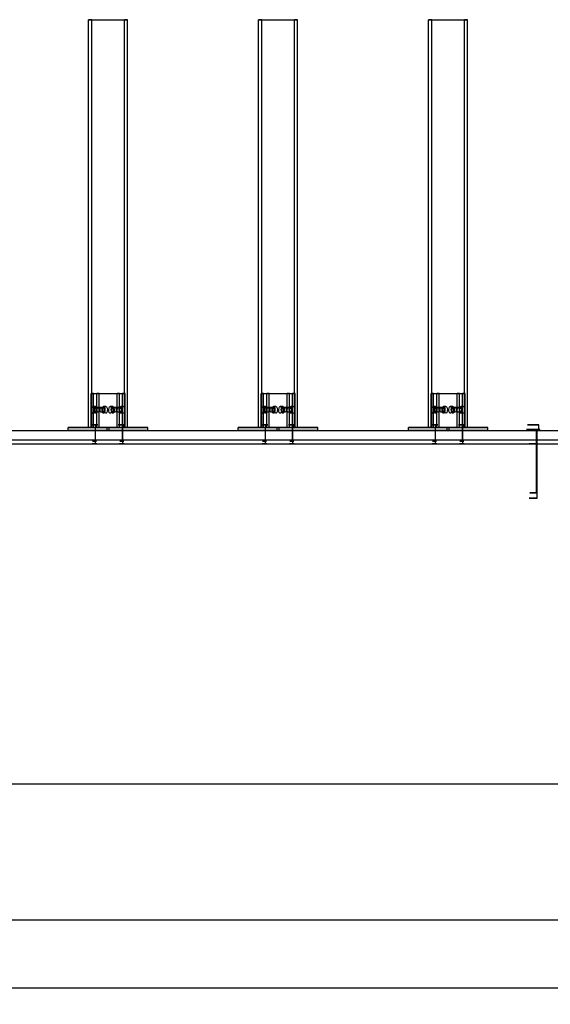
# Model space of a CAD drawing. Header units: millimetres. Extents: x 0 to 5490, y -1212 to 1798.
# Tile 12 of 14: x 2745 to 3525, y -24 to 1424. Entities that reach past the tile are written whole.
import ezdxf

# ---------------------------------------------------------------- set-up
doc = ezdxf.new("R2010")
doc.units = ezdxf.units.MM
doc.layers.add('TI-CONTEXT', color=8, linetype='Continuous')
doc.layers.add('TI-PRODUCT', color=7, linetype='Continuous')
doc.dimstyles.get("Standard").update_dxf_attribs({"dimtxt": 2.5, "dimasz": 2.5, "dimexe": 1.25, "dimexo": 0.625, "dimtad": 1, "dimtxsty": 'Standard', "dimcen": 2.5, "dimazin": 3, "dimtfac": 1, "dimtmove": 0, "dimatfit": 3, "dimarcsym": 0})

# ---------------------------------------------------------------- blocks, each defined once
blk = doc.blocks.new('_CLOSEDFILLED')
at = {"color": 0, "linetype": 'ByBlock'}
blk.add_solid([(-1, 0.164), (0, 0), (-1, -0.164)], dxfattribs=at)
blk = doc.blocks.new('*D0')
for p, q in [((0, 0), (0, -200)), ((4000, 0), (4000, -200)), ((16, -200), (1916, -200)), ((2084, -200), (3984, -200))]:
    blk.add_line(p, q)
at = {"layer": 'Defpoints'}
for p in [(0, 0), (4000, 0), (0, -200)]:
    blk.add_point(p, dxfattribs=at)
at = {"xscale": 16, "yscale": 16, "rotation": 180}
blk.add_blockref('_CLOSEDFILLED', (0, -200), dxfattribs=at)
at = {"xscale": 16, "yscale": 16}
blk.add_blockref('_CLOSEDFILLED', (4000, -200), dxfattribs=at)
at = {"insert": (2000, -200), "char_height": 28, "attachment_point": 5}
blk.add_mtext('4000 *', dxfattribs=at)

msp = doc.modelspace()

# ---------------------------------------------------------------- linework, layer by layer
at = {"layer": 'TI-CONTEXT'}
for points in [[(0, 800), (4000, 800)], [(0, 800), (4000, 800)], [(3506, 800), (3505.481, 800), (3504.015, 800), (3501.854, 800), (3499.373, 800), (3497, 800), (3495.146, 800), (3494.131, 800), (3494.131, 800), (3495.146, 800), (3497, 800), (3499.373, 800), (3501.854, 800), (3504.015, 800), (3505.481, 800), (3506, 800)], [(3506, 720), (3506, 800)], [(3506, 720), (3505.481, 720), (3504.015, 720), (3501.854, 720), (3499.373, 720), (3497, 720), (3495.146, 720), (3494.131, 720), (3494.131, 720), (3495.146, 720), (3497, 720), (3499.373, 720), (3501.854, 720), (3504.015, 720), (3505.481, 720), (3506, 720)], [(0, 300), (4000, 300)], [(0, 300), (4000, 300)], [(0, 100), (4000, 100)], [(0, 100), (4000, 100)], [(0, 0), (4000, 0)], [(0, 0), (4000, 0)]]:
    msp.add_lwpolyline(points, dxfattribs=at)
at = {"layer": 'TI-PRODUCT'}
for points in [[(2850.852, 1424), (2846.321, 1424)], [(2846.321, 824), (2846.321, 1424)], [(2846.321, 1424), (2899.148, 1424)], [(2850.852, 824), (2850.852, 1424)], [(2850.852, 1424), (2903.679, 1424)], [(2903.679, 1424), (2899.148, 1424)], [(2899.148, 824), (2899.148, 1424)], [(2903.679, 824), (2903.679, 1424)], [(3100.852, 1424), (3096.321, 1424)], [(3096.321, 824), (3096.321, 1424)], [(3096.321, 1424), (3149.148, 1424)], [(3100.852, 824), (3100.852, 1424)], [(3100.852, 1424), (3153.679, 1424)], [(3153.679, 1424), (3149.148, 1424)], [(3149.148, 824), (3149.148, 1424)], [(3153.679, 824), (3153.679, 1424)], [(3350.852, 1424), (3346.321, 1424)], [(3346.321, 824), (3346.321, 1424)], [(3346.321, 1424), (3399.148, 1424)], [(3350.852, 824), (3350.852, 1424)], [(3350.852, 1424), (3403.679, 1424)], [(3403.679, 1424), (3399.148, 1424)], [(3399.148, 824), (3399.148, 1424)], [(3403.679, 824), (3403.679, 1424)], [(2853.716, 874), (2850.091, 874)], [(2850.091, 824), (2850.091, 874)], [(2850.091, 874), (2888.127, 874)], [(2853.716, 824), (2853.716, 874)], [(2853.716, 874), (2891.752, 874)], [(2861.873, 874), (2858.248, 874)], [(2858.248, 824), (2858.248, 874)], [(2858.248, 874), (2896.284, 874)], [(2861.873, 824), (2861.873, 874)], [(2861.873, 874), (2899.909, 874)], [(2888.127, 824), (2888.127, 874)], [(2891.752, 874), (2888.127, 874)], [(2891.752, 824), (2891.752, 874)], [(2896.284, 824), (2896.284, 874)], [(2899.909, 874), (2896.284, 874)], [(2899.909, 824), (2899.909, 874)], [(3103.716, 874), (3100.091, 874)], [(3100.091, 824), (3100.091, 874)], [(3100.091, 874), (3138.127, 874)], [(3103.716, 824), (3103.716, 874)], [(3103.716, 874), (3141.752, 874)], [(3111.873, 874), (3108.248, 874)], [(3108.248, 824), (3108.248, 874)], [(3108.248, 874), (3146.284, 874)], [(3111.873, 824), (3111.873, 874)], [(3111.873, 874), (3149.909, 874)], [(3138.127, 824), (3138.127, 874)], [(3141.752, 874), (3138.127, 874)], [(3141.752, 824), (3141.752, 874)], [(3146.284, 824), (3146.284, 874)], [(3149.909, 874), (3146.284, 874)], [(3149.909, 824), (3149.909, 874)], [(3353.716, 874), (3350.091, 874)], [(3350.091, 824), (3350.091, 874)], [(3350.091, 874), (3388.127, 874)], [(3353.716, 824), (3353.716, 874)], [(3353.716, 874), (3391.752, 874)], [(3361.873, 874), (3358.248, 874)], [(3358.248, 824), (3358.248, 874)], [(3358.248, 874), (3396.284, 874)], [(3361.873, 824), (3361.873, 874)], [(3361.873, 874), (3399.909, 874)], [(3388.127, 824), (3388.127, 874)], [(3391.752, 874), (3388.127, 874)], [(3391.752, 824), (3391.752, 874)], [(3396.284, 824), (3396.284, 874)], [(3399.909, 874), (3396.284, 874)], [(3399.909, 824), (3399.909, 874)], [(2852.805, 855), (2853.787, 854.427), (2854.544, 852.84), (2854.903, 850.603), (2854.781, 848.227), (2854.206, 846.257), (2853.311, 845.145), (2852.3, 845.145), (2851.404, 846.257), (2850.829, 848.227), (2850.708, 850.603), (2851.066, 852.84), (2851.823, 854.427), (2852.805, 855)], [(2856.43, 855), (2852.805, 855)], [(2856.43, 855), (2857.412, 854.427), (2858.169, 852.84), (2858.528, 850.603), (2858.406, 848.227), (2857.832, 846.257), (2856.936, 845.145), (2855.925, 845.145), (2855.029, 846.257), (2854.455, 848.227), (2854.333, 850.603), (2854.691, 852.84), (2855.448, 854.427), (2856.43, 855)], [(2868.212, 855), (2869.194, 854.427), (2869.951, 852.84), (2870.31, 850.603), (2870.188, 848.227), (2869.614, 846.257), (2868.718, 845.145), (2867.707, 845.145), (2866.811, 846.257), (2866.237, 848.227), (2866.115, 850.603), (2866.473, 852.84), (2867.23, 854.427), (2868.212, 855)], [(2871.838, 855), (2868.212, 855)], [(2871.838, 855), (2872.82, 854.427), (2873.577, 852.84), (2873.935, 850.603), (2873.813, 848.227), (2873.239, 846.257), (2872.343, 845.145), (2871.332, 845.145), (2870.436, 846.257), (2869.862, 848.227), (2869.74, 850.603), (2870.099, 852.84), (2870.856, 854.427), (2871.838, 855)], [(2878.162, 855), (2879.144, 854.427), (2879.901, 852.84), (2880.26, 850.603), (2880.138, 848.227), (2879.564, 846.257), (2878.668, 845.145), (2877.657, 845.145), (2876.761, 846.257), (2876.187, 848.227), (2876.065, 850.603), (2876.423, 852.84), (2877.18, 854.427), (2878.162, 855)], [(2881.788, 855), (2878.162, 855)], [(2881.788, 855), (2882.77, 854.427), (2883.527, 852.84), (2883.885, 850.603), (2883.763, 848.227), (2883.189, 846.257), (2882.293, 845.145), (2881.282, 845.145), (2880.386, 846.257), (2879.812, 848.227), (2879.69, 850.603), (2880.049, 852.84), (2880.806, 854.427), (2881.788, 855)], [(2893.57, 855), (2894.552, 854.427), (2895.309, 852.84), (2895.667, 850.603), (2895.545, 848.227), (2894.971, 846.257), (2894.075, 845.145), (2893.064, 845.145), (2892.168, 846.257), (2891.594, 848.227), (2891.472, 850.603), (2891.831, 852.84), (2892.588, 854.427), (2893.57, 855)], [(2897.195, 855), (2893.57, 855)], [(2897.195, 855), (2898.177, 854.427), (2898.934, 852.84), (2899.292, 850.603), (2899.171, 848.227), (2898.596, 846.257), (2897.7, 845.145), (2896.689, 845.145), (2895.794, 846.257), (2895.219, 848.227), (2895.097, 850.603), (2895.456, 852.84), (2896.213, 854.427), (2897.195, 855)], [(3102.805, 855), (3103.787, 854.427), (3104.544, 852.84), (3104.903, 850.603), (3104.781, 848.227), (3104.206, 846.257), (3103.311, 845.145), (3102.3, 845.145), (3101.404, 846.257), (3100.829, 848.227), (3100.708, 850.603), (3101.066, 852.84), (3101.823, 854.427), (3102.805, 855)], [(3106.43, 855), (3102.805, 855)], [(3106.43, 855), (3107.412, 854.427), (3108.169, 852.84), (3108.528, 850.603), (3108.406, 848.227), (3107.832, 846.257), (3106.936, 845.145), (3105.925, 845.145), (3105.029, 846.257), (3104.455, 848.227), (3104.333, 850.603), (3104.691, 852.84), (3105.448, 854.427), (3106.43, 855)], [(3118.212, 855), (3119.194, 854.427), (3119.951, 852.84), (3120.31, 850.603), (3120.188, 848.227), (3119.614, 846.257), (3118.718, 845.145), (3117.707, 845.145), (3116.811, 846.257), (3116.237, 848.227), (3116.115, 850.603), (3116.473, 852.84), (3117.23, 854.427), (3118.212, 855)], [(3121.838, 855), (3118.212, 855)], [(3121.838, 855), (3122.82, 854.427), (3123.577, 852.84), (3123.935, 850.603), (3123.813, 848.227), (3123.239, 846.257), (3122.343, 845.145), (3121.332, 845.145), (3120.436, 846.257), (3119.862, 848.227), (3119.74, 850.603), (3120.099, 852.84), (3120.856, 854.427), (3121.838, 855)], [(3128.162, 855), (3129.144, 854.427), (3129.901, 852.84), (3130.26, 850.603), (3130.138, 848.227), (3129.564, 846.257), (3128.668, 845.145), (3127.657, 845.145), (3126.761, 846.257), (3126.187, 848.227), (3126.065, 850.603), (3126.423, 852.84), (3127.18, 854.427), (3128.162, 855)], [(3131.788, 855), (3128.162, 855)], [(3131.788, 855), (3132.77, 854.427), (3133.527, 852.84), (3133.885, 850.603), (3133.763, 848.227), (3133.189, 846.257), (3132.293, 845.145), (3131.282, 845.145), (3130.386, 846.257), (3129.812, 848.227), (3129.69, 850.603), (3130.049, 852.84), (3130.806, 854.427), (3131.788, 855)], [(3143.57, 855), (3144.552, 854.427), (3145.309, 852.84), (3145.667, 850.603), (3145.545, 848.227), (3144.971, 846.257), (3144.075, 845.145), (3143.064, 845.145), (3142.168, 846.257), (3141.594, 848.227), (3141.472, 850.603), (3141.831, 852.84), (3142.588, 854.427), (3143.57, 855)], [(3147.195, 855), (3143.57, 855)], [(3147.195, 855), (3148.177, 854.427), (3148.934, 852.84), (3149.292, 850.603), (3149.171, 848.227), (3148.596, 846.257), (3147.7, 845.145), (3146.689, 845.145), (3145.794, 846.257), (3145.219, 848.227), (3145.097, 850.603), (3145.456, 852.84), (3146.213, 854.427), (3147.195, 855)], [(3352.805, 855), (3353.787, 854.427), (3354.544, 852.84), (3354.903, 850.603), (3354.781, 848.227), (3354.206, 846.257), (3353.311, 845.145), (3352.3, 845.145), (3351.404, 846.257), (3350.829, 848.227), (3350.708, 850.603), (3351.066, 852.84), (3351.823, 854.427), (3352.805, 855)], [(3356.43, 855), (3352.805, 855)], [(3356.43, 855), (3357.412, 854.427), (3358.169, 852.84), (3358.528, 850.603), (3358.406, 848.227), (3357.832, 846.257), (3356.936, 845.145), (3355.925, 845.145), (3355.029, 846.257), (3354.455, 848.227), (3354.333, 850.603), (3354.691, 852.84), (3355.448, 854.427), (3356.43, 855)], [(3368.212, 855), (3369.194, 854.427), (3369.951, 852.84), (3370.31, 850.603), (3370.188, 848.227), (3369.614, 846.257), (3368.718, 845.145), (3367.707, 845.145), (3366.811, 846.257), (3366.237, 848.227), (3366.115, 850.603), (3366.473, 852.84), (3367.23, 854.427), (3368.212, 855)], [(3371.838, 855), (3368.212, 855)], [(3371.838, 855), (3372.82, 854.427), (3373.577, 852.84), (3373.935, 850.603), (3373.813, 848.227), (3373.239, 846.257), (3372.343, 845.145), (3371.332, 845.145), (3370.436, 846.257), (3369.862, 848.227), (3369.74, 850.603), (3370.099, 852.84), (3370.856, 854.427), (3371.838, 855)], [(3378.162, 855), (3379.144, 854.427), (3379.901, 852.84), (3380.26, 850.603), (3380.138, 848.227), (3379.564, 846.257), (3378.668, 845.145), (3377.657, 845.145), (3376.761, 846.257), (3376.187, 848.227), (3376.065, 850.603), (3376.423, 852.84), (3377.18, 854.427), (3378.162, 855)], [(3381.788, 855), (3378.162, 855)], [(3381.788, 855), (3382.77, 854.427), (3383.527, 852.84), (3383.885, 850.603), (3383.763, 848.227), (3383.189, 846.257), (3382.293, 845.145), (3381.282, 845.145), (3380.386, 846.257), (3379.812, 848.227), (3379.69, 850.603), (3380.049, 852.84), (3380.806, 854.427), (3381.788, 855)], [(3393.57, 855), (3394.552, 854.427), (3395.309, 852.84), (3395.667, 850.603), (3395.545, 848.227), (3394.971, 846.257), (3394.075, 845.145), (3393.064, 845.145), (3392.168, 846.257), (3391.594, 848.227), (3391.472, 850.603), (3391.831, 852.84), (3392.588, 854.427), (3393.57, 855)], [(3397.195, 855), (3393.57, 855)], [(3397.195, 855), (3398.177, 854.427), (3398.934, 852.84), (3399.292, 850.603), (3399.171, 848.227), (3398.596, 846.257), (3397.7, 845.145), (3396.689, 845.145), (3395.794, 846.257), (3395.219, 848.227), (3395.097, 850.603), (3395.456, 852.84), (3396.213, 854.427), (3397.195, 855)], [(2856.43, 853.5), (2857.23, 852.944), (2857.776, 851.454), (2857.895, 849.502), (2857.548, 847.708), (2856.847, 846.642), (2856.014, 846.642), (2855.313, 847.708), (2854.966, 849.502), (2855.085, 851.454), (2855.631, 852.944), (2856.43, 853.5)], [(2856.43, 853), (2857.176, 852.427), (2857.636, 850.927), (2857.636, 849.073), (2857.176, 847.573), (2856.43, 847), (2855.685, 847.573), (2855.225, 849.073), (2855.225, 850.927), (2855.685, 852.427), (2856.43, 853)], [(2860.056, 853.5), (2856.43, 853.5)], [(2868.212, 853), (2856.43, 853)], [(2860.056, 853.5), (2860.855, 852.944), (2861.401, 851.454), (2861.52, 849.502), (2861.174, 847.708), (2860.472, 846.642), (2859.639, 846.642), (2858.938, 847.708), (2858.592, 849.502), (2858.71, 851.454), (2859.256, 852.944), (2860.056, 853.5)], [(2860.056, 853.5), (2860.855, 852.944), (2861.401, 851.454), (2861.52, 849.502), (2861.174, 847.708), (2860.472, 846.642), (2859.639, 846.642), (2858.938, 847.708), (2858.592, 849.502), (2858.71, 851.454), (2859.256, 852.944), (2860.056, 853.5)], [(2864.587, 853.5), (2860.056, 853.5)], [(2864.587, 853.5), (2865.387, 852.944), (2865.933, 851.454), (2866.051, 849.502), (2865.705, 847.708), (2865.004, 846.642), (2864.17, 846.642), (2863.469, 847.708), (2863.123, 849.502), (2863.242, 851.454), (2863.788, 852.944), (2864.587, 853.5)], [(2864.587, 853.5), (2865.387, 852.944), (2865.933, 851.454), (2866.051, 849.502), (2865.705, 847.708), (2865.004, 846.642), (2864.17, 846.642), (2863.469, 847.708), (2863.123, 849.502), (2863.242, 851.454), (2863.788, 852.944), (2864.587, 853.5)], [(2868.212, 853.5), (2864.587, 853.5)], [(2868.212, 853.5), (2869.012, 852.944), (2869.558, 851.454), (2869.677, 849.502), (2869.33, 847.708), (2868.629, 846.642), (2867.796, 846.642), (2867.095, 847.708), (2866.748, 849.502), (2866.867, 851.454), (2867.413, 852.944), (2868.212, 853.5)], [(2868.212, 853), (2868.958, 852.427), (2869.418, 850.927), (2869.418, 849.073), (2868.958, 847.573), (2868.212, 847), (2867.467, 847.573), (2867.007, 849.073), (2867.007, 850.927), (2867.467, 852.427), (2868.212, 853)], [(2881.788, 853.5), (2882.587, 852.944), (2883.133, 851.454), (2883.252, 849.502), (2882.905, 847.708), (2882.204, 846.642), (2881.371, 846.642), (2880.67, 847.708), (2880.323, 849.502), (2880.442, 851.454), (2880.988, 852.944), (2881.788, 853.5)], [(2881.788, 853), (2882.533, 852.427), (2882.993, 850.927), (2882.993, 849.073), (2882.533, 847.573), (2881.788, 847), (2881.042, 847.573), (2880.582, 849.073), (2880.582, 850.927), (2881.042, 852.427), (2881.788, 853)], [(2885.413, 853.5), (2881.788, 853.5)], [(2893.57, 853), (2881.788, 853)], [(2885.413, 853.5), (2886.212, 852.944), (2886.758, 851.454), (2886.877, 849.502), (2886.531, 847.708), (2885.83, 846.642), (2884.996, 846.642), (2884.295, 847.708), (2883.949, 849.502), (2884.067, 851.454), (2884.613, 852.944), (2885.413, 853.5)], [(2885.413, 853.5), (2886.212, 852.944), (2886.758, 851.454), (2886.877, 849.502), (2886.531, 847.708), (2885.83, 846.642), (2884.996, 846.642), (2884.295, 847.708), (2883.949, 849.502), (2884.067, 851.454), (2884.613, 852.944), (2885.413, 853.5)], [(2889.944, 853.5), (2885.413, 853.5)], [(2889.944, 853.5), (2890.744, 852.944), (2891.29, 851.454), (2891.408, 849.502), (2891.062, 847.708), (2890.361, 846.642), (2889.528, 846.642), (2888.826, 847.708), (2888.48, 849.502), (2888.599, 851.454), (2889.145, 852.944), (2889.944, 853.5)], [(2889.944, 853.5), (2890.744, 852.944), (2891.29, 851.454), (2891.408, 849.502), (2891.062, 847.708), (2890.361, 846.642), (2889.528, 846.642), (2888.826, 847.708), (2888.48, 849.502), (2888.599, 851.454), (2889.145, 852.944), (2889.944, 853.5)], [(2893.57, 853.5), (2889.944, 853.5)], [(2893.57, 853.5), (2894.369, 852.944), (2894.915, 851.454), (2895.034, 849.502), (2894.687, 847.708), (2893.986, 846.642), (2893.153, 846.642), (2892.452, 847.708), (2892.105, 849.502), (2892.224, 851.454), (2892.77, 852.944), (2893.57, 853.5)], [(2893.57, 853), (2894.315, 852.427), (2894.775, 850.927), (2894.775, 849.073), (2894.315, 847.573), (2893.57, 847), (2892.824, 847.573), (2892.364, 849.073), (2892.364, 850.927), (2892.824, 852.427), (2893.57, 853)], [(3106.43, 853.5), (3107.23, 852.944), (3107.776, 851.454), (3107.895, 849.502), (3107.548, 847.708), (3106.847, 846.642), (3106.014, 846.642), (3105.313, 847.708), (3104.966, 849.502), (3105.085, 851.454), (3105.631, 852.944), (3106.43, 853.5)], [(3106.43, 853), (3107.176, 852.427), (3107.636, 850.927), (3107.636, 849.073), (3107.176, 847.573), (3106.43, 847), (3105.685, 847.573), (3105.225, 849.073), (3105.225, 850.927), (3105.685, 852.427), (3106.43, 853)], [(3110.056, 853.5), (3106.43, 853.5)], [(3118.212, 853), (3106.43, 853)], [(3110.056, 853.5), (3110.855, 852.944), (3111.401, 851.454), (3111.52, 849.502), (3111.174, 847.708), (3110.472, 846.642), (3109.639, 846.642), (3108.938, 847.708), (3108.592, 849.502), (3108.71, 851.454), (3109.256, 852.944), (3110.056, 853.5)], [(3110.056, 853.5), (3110.855, 852.944), (3111.401, 851.454), (3111.52, 849.502), (3111.174, 847.708), (3110.472, 846.642), (3109.639, 846.642), (3108.938, 847.708), (3108.592, 849.502), (3108.71, 851.454), (3109.256, 852.944), (3110.056, 853.5)], [(3114.587, 853.5), (3110.056, 853.5)], [(3114.587, 853.5), (3115.387, 852.944), (3115.933, 851.454), (3116.051, 849.502), (3115.705, 847.708), (3115.004, 846.642), (3114.17, 846.642), (3113.469, 847.708), (3113.123, 849.502), (3113.242, 851.454), (3113.788, 852.944), (3114.587, 853.5)], [(3114.587, 853.5), (3115.387, 852.944), (3115.933, 851.454), (3116.051, 849.502), (3115.705, 847.708), (3115.004, 846.642), (3114.17, 846.642), (3113.469, 847.708), (3113.123, 849.502), (3113.242, 851.454), (3113.788, 852.944), (3114.587, 853.5)], [(3118.212, 853.5), (3114.587, 853.5)], [(3118.212, 853.5), (3119.012, 852.944), (3119.558, 851.454), (3119.677, 849.502), (3119.33, 847.708), (3118.629, 846.642), (3117.796, 846.642), (3117.095, 847.708), (3116.748, 849.502), (3116.867, 851.454), (3117.413, 852.944), (3118.212, 853.5)], [(3118.212, 853), (3118.958, 852.427), (3119.418, 850.927), (3119.418, 849.073), (3118.958, 847.573), (3118.212, 847), (3117.467, 847.573), (3117.007, 849.073), (3117.007, 850.927), (3117.467, 852.427), (3118.212, 853)], [(3131.788, 853.5), (3132.587, 852.944), (3133.133, 851.454), (3133.252, 849.502), (3132.905, 847.708), (3132.204, 846.642), (3131.371, 846.642), (3130.67, 847.708), (3130.323, 849.502), (3130.442, 851.454), (3130.988, 852.944), (3131.788, 853.5)], [(3131.788, 853), (3132.533, 852.427), (3132.993, 850.927), (3132.993, 849.073), (3132.533, 847.573), (3131.788, 847), (3131.042, 847.573), (3130.582, 849.073), (3130.582, 850.927), (3131.042, 852.427), (3131.788, 853)], [(3135.413, 853.5), (3131.788, 853.5)], [(3143.57, 853), (3131.788, 853)], [(3135.413, 853.5), (3136.212, 852.944), (3136.758, 851.454), (3136.877, 849.502), (3136.531, 847.708), (3135.83, 846.642), (3134.996, 846.642), (3134.295, 847.708), (3133.949, 849.502), (3134.067, 851.454), (3134.613, 852.944), (3135.413, 853.5)], [(3135.413, 853.5), (3136.212, 852.944), (3136.758, 851.454), (3136.877, 849.502), (3136.531, 847.708), (3135.83, 846.642), (3134.996, 846.642), (3134.295, 847.708), (3133.949, 849.502), (3134.067, 851.454), (3134.613, 852.944), (3135.413, 853.5)], [(3139.944, 853.5), (3135.413, 853.5)], [(3139.944, 853.5), (3140.744, 852.944), (3141.29, 851.454), (3141.408, 849.502), (3141.062, 847.708), (3140.361, 846.642), (3139.528, 846.642), (3138.826, 847.708), (3138.48, 849.502), (3138.599, 851.454), (3139.145, 852.944), (3139.944, 853.5)], [(3139.944, 853.5), (3140.744, 852.944), (3141.29, 851.454), (3141.408, 849.502), (3141.062, 847.708), (3140.361, 846.642), (3139.528, 846.642), (3138.826, 847.708), (3138.48, 849.502), (3138.599, 851.454), (3139.145, 852.944), (3139.944, 853.5)], [(3143.57, 853.5), (3139.944, 853.5)], [(3143.57, 853.5), (3144.369, 852.944), (3144.915, 851.454), (3145.034, 849.502), (3144.687, 847.708), (3143.986, 846.642), (3143.153, 846.642), (3142.452, 847.708), (3142.105, 849.502), (3142.224, 851.454), (3142.77, 852.944), (3143.57, 853.5)], [(3143.57, 853), (3144.315, 852.427), (3144.775, 850.927), (3144.775, 849.073), (3144.315, 847.573), (3143.57, 847), (3142.824, 847.573), (3142.364, 849.073), (3142.364, 850.927), (3142.824, 852.427), (3143.57, 853)], [(3356.43, 853.5), (3357.23, 852.944), (3357.776, 851.454), (3357.895, 849.502), (3357.548, 847.708), (3356.847, 846.642), (3356.014, 846.642), (3355.313, 847.708), (3354.966, 849.502), (3355.085, 851.454), (3355.631, 852.944), (3356.43, 853.5)], [(3356.43, 853), (3357.176, 852.427), (3357.636, 850.927), (3357.636, 849.073), (3357.176, 847.573), (3356.43, 847), (3355.685, 847.573), (3355.225, 849.073), (3355.225, 850.927), (3355.685, 852.427), (3356.43, 853)], [(3360.056, 853.5), (3356.43, 853.5)], [(3368.212, 853), (3356.43, 853)], [(3360.056, 853.5), (3360.855, 852.944), (3361.401, 851.454), (3361.52, 849.502), (3361.174, 847.708), (3360.472, 846.642), (3359.639, 846.642), (3358.938, 847.708), (3358.592, 849.502), (3358.71, 851.454), (3359.256, 852.944), (3360.056, 853.5)], [(3360.056, 853.5), (3360.855, 852.944), (3361.401, 851.454), (3361.52, 849.502), (3361.174, 847.708), (3360.472, 846.642), (3359.639, 846.642), (3358.938, 847.708), (3358.592, 849.502), (3358.71, 851.454), (3359.256, 852.944), (3360.056, 853.5)], [(3364.587, 853.5), (3360.056, 853.5)], [(3364.587, 853.5), (3365.387, 852.944), (3365.933, 851.454), (3366.051, 849.502), (3365.705, 847.708), (3365.004, 846.642), (3364.17, 846.642), (3363.469, 847.708), (3363.123, 849.502), (3363.242, 851.454), (3363.788, 852.944), (3364.587, 853.5)], [(3364.587, 853.5), (3365.387, 852.944), (3365.933, 851.454), (3366.051, 849.502), (3365.705, 847.708), (3365.004, 846.642), (3364.17, 846.642), (3363.469, 847.708), (3363.123, 849.502), (3363.242, 851.454), (3363.788, 852.944), (3364.587, 853.5)], [(3368.212, 853.5), (3364.587, 853.5)], [(3368.212, 853.5), (3369.012, 852.944), (3369.558, 851.454), (3369.677, 849.502), (3369.33, 847.708), (3368.629, 846.642), (3367.796, 846.642), (3367.095, 847.708), (3366.748, 849.502), (3366.867, 851.454), (3367.413, 852.944), (3368.212, 853.5)], [(3368.212, 853), (3368.958, 852.427), (3369.418, 850.927), (3369.418, 849.073), (3368.958, 847.573), (3368.212, 847), (3367.467, 847.573), (3367.007, 849.073), (3367.007, 850.927), (3367.467, 852.427), (3368.212, 853)], [(3381.788, 853.5), (3382.587, 852.944), (3383.133, 851.454), (3383.252, 849.502), (3382.905, 847.708), (3382.204, 846.642), (3381.371, 846.642), (3380.67, 847.708), (3380.323, 849.502), (3380.442, 851.454), (3380.988, 852.944), (3381.788, 853.5)], [(3381.788, 853), (3382.533, 852.427), (3382.993, 850.927), (3382.993, 849.073), (3382.533, 847.573), (3381.788, 847), (3381.042, 847.573), (3380.582, 849.073), (3380.582, 850.927), (3381.042, 852.427), (3381.788, 853)], [(3385.413, 853.5), (3381.788, 853.5)], [(3393.57, 853), (3381.788, 853)], [(3385.413, 853.5), (3386.212, 852.944), (3386.758, 851.454), (3386.877, 849.502), (3386.531, 847.708), (3385.83, 846.642), (3384.996, 846.642), (3384.295, 847.708), (3383.949, 849.502), (3384.067, 851.454), (3384.613, 852.944), (3385.413, 853.5)], [(3385.413, 853.5), (3386.212, 852.944), (3386.758, 851.454), (3386.877, 849.502), (3386.531, 847.708), (3385.83, 846.642), (3384.996, 846.642), (3384.295, 847.708), (3383.949, 849.502), (3384.067, 851.454), (3384.613, 852.944), (3385.413, 853.5)], [(3389.944, 853.5), (3385.413, 853.5)], [(3389.944, 853.5), (3390.744, 852.944), (3391.29, 851.454), (3391.408, 849.502), (3391.062, 847.708), (3390.361, 846.642), (3389.528, 846.642), (3388.826, 847.708), (3388.48, 849.502), (3388.599, 851.454), (3389.145, 852.944), (3389.944, 853.5)], [(3389.944, 853.5), (3390.744, 852.944), (3391.29, 851.454), (3391.408, 849.502), (3391.062, 847.708), (3390.361, 846.642), (3389.528, 846.642), (3388.826, 847.708), (3388.48, 849.502), (3388.599, 851.454), (3389.145, 852.944), (3389.944, 853.5)], [(3393.57, 853.5), (3389.944, 853.5)], [(3393.57, 853.5), (3394.369, 852.944), (3394.915, 851.454), (3395.034, 849.502), (3394.687, 847.708), (3393.986, 846.642), (3393.153, 846.642), (3392.452, 847.708), (3392.105, 849.502), (3392.224, 851.454), (3392.77, 852.944), (3393.57, 853.5)], [(3393.57, 853), (3394.315, 852.427), (3394.775, 850.927), (3394.775, 849.073), (3394.315, 847.573), (3393.57, 847), (3392.824, 847.573), (3392.364, 849.073), (3392.364, 850.927), (3392.824, 852.427), (3393.57, 853)], [(2857.113, 828), (2854.765, 828), (2852.471, 828), (2850.756, 828), (2850.014, 828), (2850.413, 828), (2851.864, 828), (2854.033, 828), (2856.423, 828), (2858.488, 828), (2859.753, 828), (2859.93, 828), (2858.977, 828), (2857.113, 828)], [(2857.113, 824), (2857.113, 828)], [(2897.113, 828), (2894.765, 828), (2892.471, 828), (2890.756, 828), (2890.014, 828), (2890.413, 828), (2891.864, 828), (2894.033, 828), (2896.423, 828), (2898.488, 828), (2899.753, 828), (2899.93, 828), (2898.977, 828), (2897.113, 828)], [(2897.113, 824), (2897.113, 828)], [(3107.113, 828), (3104.765, 828), (3102.471, 828), (3100.756, 828), (3100.014, 828), (3100.413, 828), (3101.864, 828), (3104.033, 828), (3106.423, 828), (3108.488, 828), (3109.753, 828), (3109.93, 828), (3108.977, 828), (3107.113, 828)], [(3107.113, 824), (3107.113, 828)], [(3147.113, 828), (3144.765, 828), (3142.471, 828), (3140.756, 828), (3140.014, 828), (3140.413, 828), (3141.864, 828), (3144.033, 828), (3146.423, 828), (3148.488, 828), (3149.753, 828), (3149.93, 828), (3148.977, 828), (3147.113, 828)], [(3147.113, 824), (3147.113, 828)], [(3357.113, 828), (3354.765, 828), (3352.471, 828), (3350.756, 828), (3350.014, 828), (3350.413, 828), (3351.864, 828), (3354.033, 828), (3356.423, 828), (3358.488, 828), (3359.753, 828), (3359.93, 828), (3358.977, 828), (3357.113, 828)], [(3357.113, 824), (3357.113, 828)], [(3397.113, 828), (3394.765, 828), (3392.471, 828), (3390.756, 828), (3390.014, 828), (3390.413, 828), (3391.864, 828), (3394.033, 828), (3396.423, 828), (3398.488, 828), (3399.753, 828), (3399.93, 828), (3398.977, 828), (3397.113, 828)], [(3397.113, 824), (3397.113, 828)], [(3508.5, 828), (3507.926, 828), (3506.282, 828), (3503.789, 828), (3500.784, 828), (3497.674, 828), (3494.878, 828), (3492.773, 828), (3491.645, 828), (3491.645, 828), (3492.773, 828), (3494.878, 828), (3497.674, 828), (3500.784, 828), (3503.789, 828), (3506.282, 828), (3507.926, 828), (3508.5, 828)], [(3505, 828), (3504.427, 828), (3502.84, 828), (3500.603, 828), (3498.227, 828), (3496.257, 828), (3495.145, 828), (3495.145, 828), (3496.257, 828), (3498.227, 828), (3500.603, 828), (3502.84, 828), (3504.427, 828), (3505, 828)], [(3508.5, 821), (3508.5, 828)], [(0, 820), (4000, 820)], [(0, 820), (4000, 820)], [(2816.473, 820), (2816.473, 824)], [(2816.473, 824), (2873.527, 824)], [(2876.473, 824), (2816.473, 824)], [(2816.473, 820), (2873.527, 820)], [(2876.473, 820), (2816.473, 820)], [(2850.852, 824), (2846.321, 824)], [(2846.321, 824), (2899.148, 824)], [(2857.113, 824), (2854.765, 824), (2852.471, 824), (2850.756, 824), (2850.014, 824), (2850.413, 824), (2851.864, 824), (2854.033, 824), (2856.423, 824), (2858.488, 824), (2859.753, 824), (2859.93, 824), (2858.977, 824), (2857.113, 824)], [(2853.716, 824), (2850.091, 824)], [(2850.091, 824), (2888.127, 824)], [(2850.852, 824), (2903.679, 824)], [(2856.479, 824), (2854.529, 824), (2852.729, 824), (2851.65, 824), (2851.634, 824), (2852.687, 824), (2854.474, 824), (2856.429, 824), (2857.929, 824), (2858.5, 824), (2857.959, 824), (2856.479, 824)], [(2856.479, 820), (2854.529, 820), (2852.729, 820), (2851.65, 820), (2851.634, 820), (2852.687, 820), (2854.474, 820), (2856.429, 820), (2857.929, 820), (2858.5, 820), (2857.959, 820), (2856.479, 820)], [(2856.479, 820), (2854.529, 820), (2852.729, 820), (2851.65, 820), (2851.634, 820), (2852.687, 820), (2854.474, 820), (2856.429, 820), (2857.929, 820), (2858.5, 820), (2857.959, 820), (2856.479, 820)], [(2856.268, 824), (2854.428, 824), (2852.806, 824), (2852.022, 824), (2852.376, 824), (2853.732, 824), (2855.572, 824), (2857.194, 824), (2857.978, 824), (2857.624, 824), (2856.268, 824)], [(2853.716, 824), (2891.752, 824)], [(2856.268, 804), (2856.268, 824)], [(2856.479, 820), (2856.479, 824)], [(2856.479, 800), (2856.479, 820)], [(2861.873, 824), (2858.248, 824)], [(2858.248, 824), (2896.284, 824)], [(2861.873, 824), (2899.909, 824)], [(2873.527, 820), (2873.527, 824)], [(2873.527, 824), (2933.527, 824)], [(2873.527, 820), (2933.527, 820)], [(2876.473, 820), (2876.473, 824)], [(2933.527, 824), (2876.473, 824)], [(2933.527, 820), (2876.473, 820)], [(2891.752, 824), (2888.127, 824)], [(2897.113, 824), (2894.765, 824), (2892.471, 824), (2890.756, 824), (2890.014, 824), (2890.413, 824), (2891.864, 824), (2894.033, 824), (2896.423, 824), (2898.488, 824), (2899.753, 824), (2899.93, 824), (2898.977, 824), (2897.113, 824)], [(2896.479, 824), (2894.529, 824), (2892.729, 824), (2891.65, 824), (2891.634, 824), (2892.687, 824), (2894.474, 824), (2896.429, 824), (2897.929, 824), (2898.5, 824), (2897.959, 824), (2896.479, 824)], [(2896.479, 820), (2894.529, 820), (2892.729, 820), (2891.65, 820), (2891.634, 820), (2892.687, 820), (2894.474, 820), (2896.429, 820), (2897.929, 820), (2898.5, 820), (2897.959, 820), (2896.479, 820)], [(2896.479, 820), (2894.529, 820), (2892.729, 820), (2891.65, 820), (2891.634, 820), (2892.687, 820), (2894.474, 820), (2896.429, 820), (2897.929, 820), (2898.5, 820), (2897.959, 820), (2896.479, 820)], [(2896.268, 824), (2894.428, 824), (2892.806, 824), (2892.022, 824), (2892.376, 824), (2893.732, 824), (2895.572, 824), (2897.194, 824), (2897.978, 824), (2897.624, 824), (2896.268, 824)], [(2896.268, 804), (2896.268, 824)], [(2899.909, 824), (2896.284, 824)], [(2896.479, 820), (2896.479, 824)], [(2896.479, 800), (2896.479, 820)], [(2903.679, 824), (2899.148, 824)], [(2933.527, 820), (2933.527, 824)], [(3066.473, 820), (3066.473, 824)], [(3066.473, 824), (3123.527, 824)], [(3126.473, 824), (3066.473, 824)], [(3066.473, 820), (3123.527, 820)], [(3126.473, 820), (3066.473, 820)], [(3100.852, 824), (3096.321, 824)], [(3096.321, 824), (3149.148, 824)], [(3107.113, 824), (3104.765, 824), (3102.471, 824), (3100.756, 824), (3100.014, 824), (3100.413, 824), (3101.864, 824), (3104.033, 824), (3106.423, 824), (3108.488, 824), (3109.753, 824), (3109.93, 824), (3108.977, 824), (3107.113, 824)], [(3103.716, 824), (3100.091, 824)], [(3100.091, 824), (3138.127, 824)], [(3100.852, 824), (3153.679, 824)], [(3106.479, 824), (3104.529, 824), (3102.729, 824), (3101.65, 824), (3101.634, 824), (3102.687, 824), (3104.474, 824), (3106.429, 824), (3107.929, 824), (3108.5, 824), (3107.959, 824), (3106.479, 824)], [(3106.479, 820), (3104.529, 820), (3102.729, 820), (3101.65, 820), (3101.634, 820), (3102.687, 820), (3104.474, 820), (3106.429, 820), (3107.929, 820), (3108.5, 820), (3107.959, 820), (3106.479, 820)], [(3106.479, 820), (3104.529, 820), (3102.729, 820), (3101.65, 820), (3101.634, 820), (3102.687, 820), (3104.474, 820), (3106.429, 820), (3107.929, 820), (3108.5, 820), (3107.959, 820), (3106.479, 820)], [(3106.268, 824), (3104.428, 824), (3102.806, 824), (3102.022, 824), (3102.376, 824), (3103.732, 824), (3105.572, 824), (3107.194, 824), (3107.978, 824), (3107.624, 824), (3106.268, 824)], [(3103.716, 824), (3141.752, 824)], [(3106.268, 804), (3106.268, 824)], [(3106.479, 820), (3106.479, 824)], [(3106.479, 800), (3106.479, 820)], [(3111.873, 824), (3108.248, 824)], [(3108.248, 824), (3146.284, 824)], [(3111.873, 824), (3149.909, 824)], [(3123.527, 820), (3123.527, 824)], [(3123.527, 824), (3183.527, 824)], [(3123.527, 820), (3183.527, 820)], [(3126.473, 820), (3126.473, 824)], [(3183.527, 824), (3126.473, 824)], [(3183.527, 820), (3126.473, 820)], [(3141.752, 824), (3138.127, 824)], [(3147.113, 824), (3144.765, 824), (3142.471, 824), (3140.756, 824), (3140.014, 824), (3140.413, 824), (3141.864, 824), (3144.033, 824), (3146.423, 824), (3148.488, 824), (3149.753, 824), (3149.93, 824), (3148.977, 824), (3147.113, 824)], [(3146.479, 824), (3144.529, 824), (3142.729, 824), (3141.65, 824), (3141.634, 824), (3142.687, 824), (3144.474, 824), (3146.429, 824), (3147.929, 824), (3148.5, 824), (3147.959, 824), (3146.479, 824)], [(3146.479, 820), (3144.529, 820), (3142.729, 820), (3141.65, 820), (3141.634, 820), (3142.687, 820), (3144.474, 820), (3146.429, 820), (3147.929, 820), (3148.5, 820), (3147.959, 820), (3146.479, 820)], [(3146.479, 820), (3144.529, 820), (3142.729, 820), (3141.65, 820), (3141.634, 820), (3142.687, 820), (3144.474, 820), (3146.429, 820), (3147.929, 820), (3148.5, 820), (3147.959, 820), (3146.479, 820)], [(3146.268, 824), (3144.428, 824), (3142.806, 824), (3142.022, 824), (3142.376, 824), (3143.732, 824), (3145.572, 824), (3147.194, 824), (3147.978, 824), (3147.624, 824), (3146.268, 824)], [(3146.268, 804), (3146.268, 824)], [(3149.909, 824), (3146.284, 824)], [(3146.479, 820), (3146.479, 824)], [(3146.479, 800), (3146.479, 820)], [(3153.679, 824), (3149.148, 824)], [(3183.527, 820), (3183.527, 824)], [(3316.473, 820), (3316.473, 824)], [(3316.473, 824), (3373.527, 824)], [(3376.473, 824), (3316.473, 824)], [(3316.473, 820), (3373.527, 820)], [(3376.473, 820), (3316.473, 820)], [(3350.852, 824), (3346.321, 824)], [(3346.321, 824), (3399.148, 824)], [(3357.113, 824), (3354.765, 824), (3352.471, 824), (3350.756, 824), (3350.014, 824), (3350.413, 824), (3351.864, 824), (3354.033, 824), (3356.423, 824), (3358.488, 824), (3359.753, 824), (3359.93, 824), (3358.977, 824), (3357.113, 824)], [(3353.716, 824), (3350.091, 824)], [(3350.091, 824), (3388.127, 824)], [(3350.852, 824), (3403.679, 824)], [(3356.479, 824), (3354.529, 824), (3352.729, 824), (3351.65, 824), (3351.634, 824), (3352.687, 824), (3354.474, 824), (3356.429, 824), (3357.929, 824), (3358.5, 824), (3357.959, 824), (3356.479, 824)], [(3356.479, 820), (3354.529, 820), (3352.729, 820), (3351.65, 820), (3351.634, 820), (3352.687, 820), (3354.474, 820), (3356.429, 820), (3357.929, 820), (3358.5, 820), (3357.959, 820), (3356.479, 820)], [(3356.479, 820), (3354.529, 820), (3352.729, 820), (3351.65, 820), (3351.634, 820), (3352.687, 820), (3354.474, 820), (3356.429, 820), (3357.929, 820), (3358.5, 820), (3357.959, 820), (3356.479, 820)], [(3356.268, 824), (3354.428, 824), (3352.806, 824), (3352.022, 824), (3352.376, 824), (3353.732, 824), (3355.572, 824), (3357.194, 824), (3357.978, 824), (3357.624, 824), (3356.268, 824)], [(3353.716, 824), (3391.752, 824)], [(3356.268, 804), (3356.268, 824)], [(3356.479, 820), (3356.479, 824)], [(3356.479, 800), (3356.479, 820)], [(3361.873, 824), (3358.248, 824)], [(3358.248, 824), (3396.284, 824)], [(3361.873, 824), (3399.909, 824)], [(3373.527, 820), (3373.527, 824)], [(3373.527, 824), (3433.527, 824)], [(3373.527, 820), (3433.527, 820)], [(3376.473, 820), (3376.473, 824)], [(3433.527, 824), (3376.473, 824)], [(3433.527, 820), (3376.473, 820)], [(3391.752, 824), (3388.127, 824)], [(3397.113, 824), (3394.765, 824), (3392.471, 824), (3390.756, 824), (3390.014, 824), (3390.413, 824), (3391.864, 824), (3394.033, 824), (3396.423, 824), (3398.488, 824), (3399.753, 824), (3399.93, 824), (3398.977, 824), (3397.113, 824)], [(3396.479, 824), (3394.529, 824), (3392.729, 824), (3391.65, 824), (3391.634, 824), (3392.687, 824), (3394.474, 824), (3396.429, 824), (3397.929, 824), (3398.5, 824), (3397.959, 824), (3396.479, 824)], [(3396.479, 820), (3394.529, 820), (3392.729, 820), (3391.65, 820), (3391.634, 820), (3392.687, 820), (3394.474, 820), (3396.429, 820), (3397.929, 820), (3398.5, 820), (3397.959, 820), (3396.479, 820)], [(3396.479, 820), (3394.529, 820), (3392.729, 820), (3391.65, 820), (3391.634, 820), (3392.687, 820), (3394.474, 820), (3396.429, 820), (3397.929, 820), (3398.5, 820), (3397.959, 820), (3396.479, 820)], [(3396.268, 824), (3394.428, 824), (3392.806, 824), (3392.022, 824), (3392.376, 824), (3393.732, 824), (3395.572, 824), (3397.194, 824), (3397.978, 824), (3397.624, 824), (3396.268, 824)], [(3396.268, 804), (3396.268, 824)], [(3399.909, 824), (3396.284, 824)], [(3396.479, 820), (3396.479, 824)], [(3396.479, 800), (3396.479, 820)], [(3403.679, 824), (3399.148, 824)], [(3433.527, 820), (3433.527, 824)], [(3510, 821), (3509.458, 821), (3507.891, 821), (3505.469, 821), (3502.455, 821), (3499.174, 821), (3495.983, 821), (3493.227, 821), (3491.205, 821), (3490.136, 821), (3490.136, 821), (3491.205, 821), (3493.227, 821), (3495.983, 821), (3499.174, 821), (3502.455, 821), (3505.469, 821), (3507.891, 821), (3509.458, 821), (3510, 821)], [(3510, 820), (3509.458, 820), (3507.891, 820), (3505.469, 820), (3502.455, 820), (3499.174, 820), (3495.983, 820), (3493.227, 820), (3491.205, 820), (3490.136, 820), (3490.136, 820), (3491.205, 820), (3493.227, 820), (3495.983, 820), (3499.174, 820), (3502.455, 820), (3505.469, 820), (3507.891, 820), (3509.458, 820), (3510, 820)], [(3508.5, 821), (3507.926, 821), (3506.282, 821), (3503.789, 821), (3500.784, 821), (3497.674, 821), (3494.878, 821), (3492.773, 821), (3491.645, 821), (3491.645, 821), (3492.773, 821), (3494.878, 821), (3497.674, 821), (3500.784, 821), (3503.789, 821), (3506.282, 821), (3507.926, 821), (3508.5, 821)], [(3506, 820), (3505.481, 820), (3504.015, 820), (3501.854, 820), (3499.373, 820), (3497, 820), (3495.146, 820), (3494.131, 820), (3494.131, 820), (3495.146, 820), (3497, 820), (3499.373, 820), (3501.854, 820), (3504.015, 820), (3505.481, 820), (3506, 820)], [(3505, 820), (3504.427, 820), (3502.84, 820), (3500.603, 820), (3498.227, 820), (3496.257, 820), (3495.145, 820), (3495.145, 820), (3496.257, 820), (3498.227, 820), (3500.603, 820), (3502.84, 820), (3504.427, 820), (3505, 820)], [(3505, 728), (3505, 820)], [(3506, 800), (3506, 820)], [(3510, 820), (3510, 821)], [(0, 806), (4000, 806)], [(0, 806), (4000, 806)], [(0, 806), (4000, 806)], [(0, 806), (4000, 806)], [(0, 806), (4000, 806)], [(0, 806), (4000, 806)], [(0, 806), (4000, 806)], [(0, 806), (4000, 806)], [(0, 800), (4000, 800)], [(0, 800), (4000, 800)], [(0, 800), (4000, 800)], [(0, 800), (4000, 800)], [(0, 800), (4000, 800)], [(0, 800), (4000, 800)], [(0, 800), (4000, 800)], [(0, 800), (4000, 800)], [(0, 800), (4000, 800)], [(0, 800), (4000, 800)], [(2856.479, 800), (2854.529, 800), (2852.729, 800), (2851.65, 800), (2851.634, 800), (2852.687, 800), (2854.474, 800), (2856.429, 800), (2857.929, 800), (2858.5, 800), (2857.959, 800), (2856.479, 800)], [(2856.268, 804), (2854.428, 804), (2852.806, 804), (2852.022, 804), (2852.376, 804), (2853.732, 804), (2855.572, 804), (2857.194, 804), (2857.978, 804), (2857.624, 804), (2856.268, 804)], [(2896.479, 800), (2894.529, 800), (2892.729, 800), (2891.65, 800), (2891.634, 800), (2892.687, 800), (2894.474, 800), (2896.429, 800), (2897.929, 800), (2898.5, 800), (2897.959, 800), (2896.479, 800)], [(2896.268, 804), (2894.428, 804), (2892.806, 804), (2892.022, 804), (2892.376, 804), (2893.732, 804), (2895.572, 804), (2897.194, 804), (2897.978, 804), (2897.624, 804), (2896.268, 804)], [(3106.479, 800), (3104.529, 800), (3102.729, 800), (3101.65, 800), (3101.634, 800), (3102.687, 800), (3104.474, 800), (3106.429, 800), (3107.929, 800), (3108.5, 800), (3107.959, 800), (3106.479, 800)], [(3106.268, 804), (3104.428, 804), (3102.806, 804), (3102.022, 804), (3102.376, 804), (3103.732, 804), (3105.572, 804), (3107.194, 804), (3107.978, 804), (3107.624, 804), (3106.268, 804)], [(3146.479, 800), (3144.529, 800), (3142.729, 800), (3141.65, 800), (3141.634, 800), (3142.687, 800), (3144.474, 800), (3146.429, 800), (3147.929, 800), (3148.5, 800), (3147.959, 800), (3146.479, 800)], [(3146.268, 804), (3144.428, 804), (3142.806, 804), (3142.022, 804), (3142.376, 804), (3143.732, 804), (3145.572, 804), (3147.194, 804), (3147.978, 804), (3147.624, 804), (3146.268, 804)], [(3356.479, 800), (3354.529, 800), (3352.729, 800), (3351.65, 800), (3351.634, 800), (3352.687, 800), (3354.474, 800), (3356.429, 800), (3357.929, 800), (3358.5, 800), (3357.959, 800), (3356.479, 800)], [(3356.268, 804), (3354.428, 804), (3352.806, 804), (3352.022, 804), (3352.376, 804), (3353.732, 804), (3355.572, 804), (3357.194, 804), (3357.978, 804), (3357.624, 804), (3356.268, 804)], [(3396.479, 800), (3394.529, 800), (3392.729, 800), (3391.65, 800), (3391.634, 800), (3392.687, 800), (3394.474, 800), (3396.429, 800), (3397.929, 800), (3398.5, 800), (3397.959, 800), (3396.479, 800)], [(3396.268, 804), (3394.428, 804), (3392.806, 804), (3392.022, 804), (3392.376, 804), (3393.732, 804), (3395.572, 804), (3397.194, 804), (3397.978, 804), (3397.624, 804), (3396.268, 804)], [(3506, 800), (3505.481, 800), (3504.015, 800), (3501.854, 800), (3499.373, 800), (3497, 800), (3495.146, 800), (3494.131, 800), (3494.131, 800), (3495.146, 800), (3497, 800), (3499.373, 800), (3501.854, 800), (3504.015, 800), (3505.481, 800), (3506, 800)], [(3505, 728), (3504.427, 728), (3502.84, 728), (3500.603, 728), (3498.227, 728), (3496.257, 728), (3495.145, 728), (3495.145, 728), (3496.257, 728), (3498.227, 728), (3500.603, 728), (3502.84, 728), (3504.427, 728), (3505, 728)]]:
    msp.add_lwpolyline(points, dxfattribs=at)

# ---------------------------------------------------------------- dimensions: what is measured, and where the dimension line sits
dim = msp.add_linear_dim(base=(0, -200), p1=(0, 0), p2=(4000, 0), text='<> *', dimstyle='Standard', override={"dimtxt": 28, "dimasz": 16, "dimgap": 10})
dim.commit()
dim.dimension.update_dxf_attribs({"geometry": '*D0', "text_midpoint": (2000, -200)})

doc.saveas('drawing.dxf')
